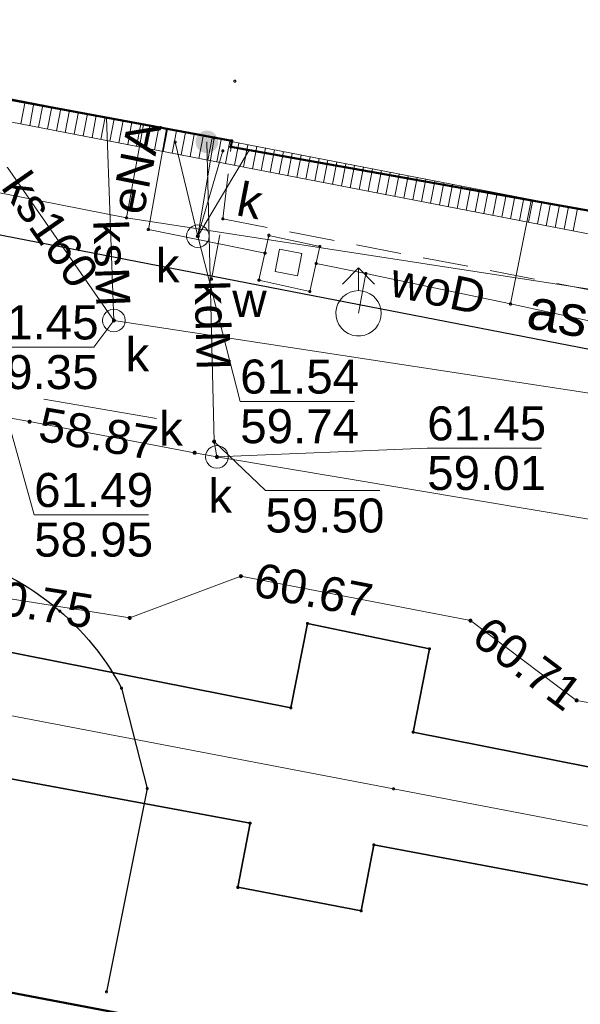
# Model space of a CAD drawing. Header units: millimetres. Extents: x 6421400 to 6424255, y 5791334 to 5793836.
# Tile 56 of 101: x 6422821 to 6422834, y 5792832 to 5792854. Entities that reach past the tile are written whole.
import ezdxf
from ezdxf.enums import TextEntityAlignment as Align

# ---------------------------------------------------------------- set-up
doc = ezdxf.new("R2010")
doc.units = ezdxf.units.MM
doc.linetypes.add('PRZER2-1', pattern=[1.5, 1, -0.5])
doc.layers.get('0').update_dxf_attribs({"color": 252})
for name, color, linetype, lineweight in [('GESBZO', 7, 'Continuous', 35), ('GSLKOC', 252, 'Continuous', 18), ('GSLKRW', 252, 'Continuous', 25), ('GSPPRB', 252, 'Continuous', 18), ('GTGTXT_O', 252, 'Continuous', 18), ('GULCNP', 252, 'Continuous', 18), ('GULCOR', 252, 'Continuous', 25), ('GULENN', 252, 'Continuous', 18), ('GULENN_O', 252, 'Continuous', 18), ('GULGNP', 252, 'Continuous', 18), ('GULKDK', 252, 'Continuous', 18), ('GULKDK_O', 252, 'Continuous', 18), ('GULKDP', 252, 'Continuous', 18), ('GULKDP_O', 252, 'Continuous', 18), ('GULKSP', 252, 'Continuous', 18), ('GULKSP_O', 252, 'Continuous', 18), ('GULWOP', 252, 'Continuous', 18), ('GULWOP_O', 252, 'Continuous', 18), ('GUPKSD', 252, 'Continuous', 18), ('GUPKSD_O', 252, 'Continuous', 18), ('GUPKWZ', 252, 'Continuous', 13), ('GUPKWZ_O', 252, 'Continuous', 13), ('GUPWDT', 252, 'Continuous', 18), ('GUPWWZ', 252, 'Continuous', 13), ('GUPWWZ_O', 252, 'Continuous', 13), ('GUSIKP', 252, 'Continuous', 18)]:
    doc.layers.add(name, color=color, linetype=linetype, lineweight=lineweight)
for name, color, linetype in [('GUPGSH', 252, 'Continuous'), ('GUPGSH_O', 252, 'Continuous'), ('GUPKSH', 252, 'Continuous'), ('GUPKSH_O', 252, 'Continuous'), ('GUPKUI', 252, 'Continuous'), ('xref', 252, 'Continuous')]:
    doc.layers.add(name, color=color, linetype=linetype)
doc.styles.add('Arial', font='arial.ttf')

# ---------------------------------------------------------------- blocks, each defined once
blk = doc.blocks.new('GULKDK2')
at = {"color": 0}
blk.add_lwpolyline([(0, 0.25), (0, -0.25)], dxfattribs=at)
blk = doc.blocks.new('GUPKSH1')
blk.add_hatch(color=0).paths.add_polyline_path([(0, 0.045), (-0.011647, 0.043467), (-0.0225, 0.038971), (-0.03182, 0.03182), (-0.038971, 0.0225), (-0.043467, 0.011647), (-0.045, 0), (-0.043467, -0.011647), (-0.038971, -0.0225), (-0.03182, -0.03182), (-0.0225, -0.038971), (-0.011647, -0.043467), (0, -0.045), (0.011647, -0.043467), (0.0225, -0.038971), (0.03182, -0.03182), (0.038971, -0.0225), (0.043467, -0.011647), (0.045, 0), (0.043467, 0.011647), (0.038971, 0.0225), (0.03182, 0.03182), (0.0225, 0.038971), (0.011647, 0.043467)])
blk = doc.blocks.new('GUPGSH1')
blk.add_hatch(color=0).paths.add_polyline_path([(0, 0.045), (-0.011647, 0.043467), (-0.0225, 0.038971), (-0.03182, 0.03182), (-0.038971, 0.0225), (-0.043467, 0.011647), (-0.045, 0), (-0.043467, -0.011647), (-0.038971, -0.0225), (-0.03182, -0.03182), (-0.0225, -0.038971), (-0.011647, -0.043467), (0, -0.045), (0.011647, -0.043467), (0.0225, -0.038971), (0.03182, -0.03182), (0.038971, -0.0225), (0.043467, -0.011647), (0.045, 0), (0.043467, 0.011647), (0.038971, 0.0225), (0.03182, 0.03182), (0.0225, 0.038971), (0.011647, 0.043467)])
blk = doc.blocks.new('GUPWDT1')
at = {"color": 0}
blk.add_lwpolyline([(0.5, 0), (0.492404, -0.086824), (0.469846, -0.17101), (0.433013, -0.25), (0.383022, -0.321394), (0.321394, -0.383022), (0.25, -0.433013), (0.17101, -0.469846), (0.086824, -0.492404), (0, -0.5), (-0.086824, -0.492404), (-0.17101, -0.469846), (-0.25, -0.433013), (-0.32743, -0.377875), (-0.393027, -0.309079), (-0.444418, -0.229113), (-0.479746, -0.140866), (-0.497736, -0.047528), (-0.497736, 0.047528), (-0.479746, 0.140866), (-0.444418, 0.229113), (-0.393027, 0.309079), (-0.32743, 0.377875), (-0.25, 0.433013), (-0.163534, 0.4725), (-0.071157, 0.494911), (0.023791, 0.499434), (0.117879, 0.485906), (0.207708, 0.454816), (0.290028, 0.407288), (0.361867, 0.34504), (0.420627, 0.27032), (0.464184, 0.185831), (0.490964, 0.094626)], close=True, dxfattribs=at)
for points in [[(0.646447, 0.353553), (1, 0), (0.646447, -0.353553)], [(0.5, 0), (1, 0)]]:
    blk.add_lwpolyline(points, dxfattribs=at)
blk = doc.blocks.new('GUPKSD1_1')
at = {"color": 0}
blk.add_lwpolyline([(0.25, 0), (0.241481, -0.064705), (0.216506, -0.125), (0.176777, -0.176777), (0.125, -0.216506), (0.064705, -0.241481), (0, -0.25), (-0.064705, -0.241481), (-0.125, -0.216506), (-0.176777, -0.176777), (-0.216506, -0.125), (-0.241481, -0.064705), (-0.25, 0), (-0.241481, 0.064705), (-0.216506, 0.125), (-0.176777, 0.176777), (-0.125, 0.216506), (-0.064705, 0.241481), (0, 0.25), (0.064705, 0.241481), (0.125, 0.216506), (0.176777, 0.176777), (0.216506, 0.125), (0.241481, 0.064705)], close=True, dxfattribs=at)
blk = doc.blocks.new('GUPKUI1')
blk.add_hatch(color=0).paths.add_polyline_path([(0, 0.25), (-0.064705, 0.241481), (-0.125, 0.216506), (-0.176777, 0.176777), (-0.216506, 0.125), (-0.241481, 0.064705), (-0.25, 0), (-0.241481, -0.064705), (-0.216506, -0.125), (-0.176777, -0.176777), (-0.125, -0.216506), (-0.064705, -0.241481), (0, -0.25), (0.064705, -0.241481), (0.125, -0.216506), (0.176777, -0.176777), (0.216506, -0.125), (0.241481, -0.064705), (0.25, 0), (0.241481, 0.064705), (0.216506, 0.125), (0.176777, 0.176777), (0.125, 0.216506), (0.064705, 0.241481)])
blk = doc.blocks.new('GUPWWZ1_2')
at = {"color": 0}
blk.add_lwpolyline([(-0.25, 0.25), (-0.25, -0.25), (0.25, -0.25), (0.25, 0.25)], close=True, dxfattribs=at)
blk = doc.blocks.new('GUPKWZ1_1')
at = {"color": 0}
blk.add_lwpolyline([(0.25, 0), (0.241481, -0.064705), (0.216506, -0.125), (0.176777, -0.176777), (0.125, -0.216506), (0.064705, -0.241481), (0, -0.25), (-0.064705, -0.241481), (-0.125, -0.216506), (-0.176777, -0.176777), (-0.216506, -0.125), (-0.241481, -0.064705), (-0.25, 0), (-0.241481, 0.064705), (-0.216506, 0.125), (-0.176777, 0.176777), (-0.125, 0.216506), (-0.064705, 0.241481), (0, 0.25), (0.064705, 0.241481), (0.125, 0.216506), (0.176777, 0.176777), (0.216506, 0.125), (0.241481, 0.064705)], close=True, dxfattribs=at)
blk = doc.blocks.new('GSPPRB0')
at = {"color": 0, "lineweight": 18}
blk.add_lwpolyline([(-0.007955, 0.0225), (0.007955, 0.0225), (0.0225, 0.007955), (0.0225, -0.007955), (0.007955, -0.0225), (-0.007955, -0.0225), (-0.0225, -0.007955), (-0.0225, 0.007955)], close=True, dxfattribs=at)
blk = doc.blocks.new('G$CC51CC4AD')
at = {"layer": 'GESBZO', "linetype": 'Continuous', "lineweight": 50, "elevation": 10.26}
for points in [[(6422813.864, 5792853.121), (6422826.04, 5792850.86), (6422826.02, 5792850.73), (6422835.7, 5792849), (6422835.73, 5792849.16), (6422839.18, 5792848.52), (6422840.67, 5792856.47), (6422807.14, 5792862.53), (6422805.832, 5792855.46), (6422803.9, 5792855.82), (6422803.19, 5792851.99), (6422813.35, 5792850.2)], [(6422840.889, 5792828.476), (6422840.595, 5792828.531), (6422840.567, 5792828.383), (6422819.919, 5792832.312), (6422820.137, 5792833.492), (6422816.991, 5792834.075), (6422816.923, 5792833.711), (6422799.235, 5792836.989), (6422799.262, 5792837.137), (6422798.967, 5792837.191), (6422795.957, 5792820.889), (6422796.203, 5792820.844), (6422796.23, 5792820.99), (6422831.358, 5792814.355), (6422831.42, 5792814.34), (6422837.18, 5792813.25), (6422838.07, 5792813.07)]]:
    blk.add_lwpolyline(points, close=True, dxfattribs=at)
at = {"layer": 'GSLKOC', "linetype": 'PRZER2-1', "lineweight": 18, "elevation": 10.18}
for points in [[(6422825.84, 5792849.14), (6422826.039, 5792850.851)], [(6422825.59, 5792847.81), (6422825.84, 5792849.14), (6422843.57, 5792845.71)]]:
    blk.add_lwpolyline(points, dxfattribs=at)
at = {"layer": 'GSLKRW', "linetype": 'Continuous', "lineweight": 25, "elevation": 10.18}
for points in [[(6422817.3, 5792860.72), (6422818.38, 5792868.74), (6422818.78, 5792871.72, 0.212893), (6422818.27, 5792874.97, 0.135669), (6422810.52, 5792876.96, 0.097614), (6422807.7, 5792876.64, 0.093983), (6422805.66, 5792875.62, 0.235117), (6422803.71, 5792872.31), (6422802.57, 5792864.42), (6422800.61, 5792853.99, 0.152127), (6422800.64, 5792852.48, 0.248916), (6422802.91, 5792850.47), (6422813.84, 5792848.58, 0.327079), (6422817.36, 5792849.48), (6422841.5, 5792844.8, 0.167419), (6422842.78, 5792844.98, 0.258814), (6422843.86, 5792846.59), (6422844.77, 5792851.65), (6422883.62, 5792845.02), (6422882.62, 5792839.85)], [(6422797.34, 5792845.96), (6422809.71, 5792843.61), (6422819.65, 5792841.8, -0.218027), (6422823.61, 5792838.79), (6422824.17, 5792836.58), (6422823.28, 5792832.09)]]:
    blk.add_lwpolyline(points, format="xyb", dxfattribs=at)
at = {"layer": 'GULCNP', "linetype": 'Continuous', "lineweight": 18, "elevation": 10.18}
blk.add_lwpolyline([(6422853.872, 5792831.915), (6422829.6, 5792836.573), (6422815.351, 5792839.297)], dxfattribs=at)
at = {"layer": 'GULCOR', "linetype": 'Continuous', "lineweight": 35, "elevation": 10.18}
blk.add_lwpolyline([(6422815.568, 5792840.688), (6422827.337, 5792838.355), (6422827.706, 5792840.219), (6422830.398, 5792839.655), (6422830.035, 5792837.821), (6422854.069, 5792833.058), (6422853.676, 5792830.772), (6422851.37, 5792831.168), (6422829.169, 5792835.334), (6422828.892, 5792833.88), (6422826.171, 5792834.398), (6422826.44, 5792835.813), (6422815.135, 5792837.906)], close=True, dxfattribs=at)
at = {"layer": 'GULENN', "linetype": 'Continuous', "lineweight": 18, "elevation": 10.18}
for points in [[(6422824.096, 5792851.221), (6422823.716, 5792849.163)], [(6422819.347, 5792850.021), (6422823.716, 5792849.163), (6422839.983, 5792846.656), (6422841.368, 5792846.449), (6422842.641, 5792847.281)]]:
    blk.add_lwpolyline(points, dxfattribs=at)
at = {"layer": 'GULGNP', "linetype": 'Continuous', "lineweight": 18, "elevation": 10.18}
blk.add_lwpolyline([(6422811.651, 5792842.464), (6422812.01, 5792842.22), (6422812.31, 5792842.17), (6422816.26, 5792841.54), (6422823.79, 5792840.34), (6422826.24, 5792841.26), (6422831.3, 5792840.28), (6422833.64, 5792838.52), (6422847.7, 5792836.08), (6422849.2, 5792835.75), (6422852.13, 5792835.2), (6422869.89, 5792832.16), (6422871.6, 5792832), (6422871.53, 5792831.6), (6422870.55, 5792826.09), (6422870.41, 5792825.31), (6422870.82, 5792825.16)], dxfattribs=at)
at = {"layer": 'GULKDK', "linetype": 'Continuous', "lineweight": 18, "elevation": 10.23}
for points in [[(6422838.358, 5792848.455), (6422814.228, 5792853.135)], [(6422838.262, 5792847.965), (6422814.132, 5792852.645)]]:
    blk.add_lwpolyline(points, dxfattribs=at)
at = {"layer": 'GULKDP', "linetype": 'Continuous', "lineweight": 18, "elevation": 10.18}
for points in [[(6422824.79, 5792850.83), (6422825.29, 5792848.76)], [(6422825.65, 5792850.93), (6422825.29, 5792848.76)], [(6422825.49, 5792850.84), (6422825.65, 5792844.23), (6422825.71, 5792843.89)], [(6422826.419, 5792850.659), (6422825.29, 5792848.76)], [(6422825.84, 5792850.64), (6422825.29, 5792848.76)], [(6422821.09, 5792844.76), (6422821.58, 5792844.67), (6422825.22, 5792843.98), (6422825.71, 5792843.89)], [(6422825.71, 5792843.89), (6422849.7, 5792839.87)]]:
    blk.add_lwpolyline(points, dxfattribs=at)
at = {"layer": 'GULKSP', "linetype": 'Continuous', "lineweight": 18, "elevation": 10.18}
for points in [[(6422813.602, 5792851.63), (6422820.9, 5792850.54), (6422823.44, 5792846.9)], [(6422823.275, 5792851.373), (6422823.44, 5792846.9)], [(6422823.44, 5792846.9), (6422849.016, 5792842.988)]]:
    blk.add_lwpolyline(points, dxfattribs=at)
at = {"layer": 'GULWOP', "linetype": 'Continuous', "lineweight": 18, "elevation": 10.18}
for points in [[(6422824.597, 5792851.128), (6422824.199, 5792848.907), (6422826.771, 5792848.387)], [(6422832.641, 5792849.547), (6422832.183, 5792847.264)], [(6422827.899, 5792848.16), (6422828.996, 5792847.939)], [(6422828.834, 5792847.058), (6422828.996, 5792847.939)], [(6422828.996, 5792847.939), (6422832.183, 5792847.264)], [(6422832.183, 5792847.264), (6422843.814, 5792844.745), (6422853.023, 5792842.793)]]:
    blk.add_lwpolyline(points, dxfattribs=at)
at = {"layer": 'GUPKSH_O', "linetype": 'Continuous', "lineweight": 13, "elevation": 10.8, "flags": 128}
for points in [[(6422825.29, 5792848.76), (6422826.224, 5792845.115), (6422828.744, 5792845.115)], [(6422823.44, 5792846.9), (6422823.001, 5792846.31), (6422820.481, 5792846.31)], [(6422821.898, 5792845.165), (6422824.382, 5792844.74)], [(6422821.09, 5792844.76), (6422821.683, 5792842.614), (6422824.203, 5792842.614)], [(6422825.649, 5792844.23), (6422826.78, 5792843.147), (6422829.3, 5792843.147)], [(6422825.71, 5792843.89), (6422830.346, 5792844.084), (6422832.866, 5792844.084)]]:
    blk.add_lwpolyline(points, dxfattribs=at)
at = {"layer": 'GUSIKP', "linetype": 'Continuous', "lineweight": 18, "elevation": 10.22}
blk.add_lwpolyline([(6422826.858, 5792848.778), (6422827.981, 5792848.529), (6422827.761, 5792847.537), (6422826.638, 5792847.787)], close=True, dxfattribs=at)
at = {"layer": 'GSPPRB', "linetype": 'Continuous', "lineweight": 18, "rotation": 90}
for p in [(6422826.108, 5792852.178, 10.28), (6422825.65, 5792850.93, 10.28), (6422824.79, 5792850.83, 10.28), (6422826.02, 5792850.73, 10.28), (6422826.039, 5792850.851, 10.28), (6422826.04, 5792850.86, 10.28), (6422825.84, 5792850.64, 10.28), (6422823.716, 5792849.163, 10.28), (6422825.84, 5792849.14, 10.28), (6422824.199, 5792848.907, 10.28), (6422826.858, 5792848.778, 10.28), (6422826.771, 5792848.387, 10.28), (6422827.981, 5792848.529, 10.28), (6422827.899, 5792848.16, 10.28), (6422828.996, 5792847.939, 10.28), (6422825.59, 5792847.81, 10.28), (6422826.638, 5792847.787, 10.28), (6422827.761, 5792847.537, 10.28), (6422832.183, 5792847.264, 10.28), (6422821.58, 5792844.67, 10.28), (6422825.65, 5792844.23, 10.28), (6422825.22, 5792843.98, 10.28), (6422826.24, 5792841.26, 10.28), (6422822.25, 5792840.49, 10.28), (6422823.79, 5792840.34, 10.28), (6422827.706, 5792840.219, 10.28), (6422831.3, 5792840.28, 10.28), (6422830.398, 5792839.655, 10.28), (6422823.61, 5792838.79, 10.28), (6422827.337, 5792838.355, 10.28), (6422833.64, 5792838.52, 10.28), (6422830.035, 5792837.821, 10.28), (6422824.17, 5792836.58, 10.28), (6422829.6, 5792836.573, 10.28), (6422826.44, 5792835.813, 10.28), (6422829.169, 5792835.334, 10.28), (6422826.171, 5792834.398, 10.28), (6422828.892, 5792833.88, 10.28), (6422823.28, 5792832.09, 10.28)]:
    blk.add_blockref('GSPPRB0', p, dxfattribs=at)
at = {"layer": 'GULKDK', "linetype": 'Continuous', "lineweight": 18, "rotation": 169.0237900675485}
for p in [(6422821.435, 5792851.483, 10.23), (6422821.435, 5792851.483, 10.23), (6422821.631, 5792851.445, 10.23), (6422821.631, 5792851.445, 10.23), (6422821.827, 5792851.407, 10.23), (6422821.827, 5792851.407, 10.23), (6422822.024, 5792851.369, 10.23), (6422822.024, 5792851.369, 10.23), (6422822.22, 5792851.331, 10.23), (6422822.22, 5792851.331, 10.23), (6422822.416, 5792851.293, 10.23), (6422822.416, 5792851.293, 10.23), (6422822.613, 5792851.254, 10.23), (6422822.613, 5792851.254, 10.23), (6422822.809, 5792851.216, 10.23), (6422822.809, 5792851.216, 10.23), (6422823.005, 5792851.178, 10.23), (6422823.005, 5792851.178, 10.23), (6422823.202, 5792851.14, 10.23), (6422823.202, 5792851.14, 10.23), (6422823.398, 5792851.102, 10.23), (6422823.398, 5792851.102, 10.23), (6422823.594, 5792851.064, 10.23), (6422823.594, 5792851.064, 10.23), (6422823.791, 5792851.026, 10.23), (6422823.791, 5792851.026, 10.23), (6422823.987, 5792850.988, 10.23), (6422823.987, 5792850.988, 10.23), (6422824.183, 5792850.95, 10.23), (6422824.183, 5792850.95, 10.23), (6422824.38, 5792850.912, 10.23), (6422824.38, 5792850.912, 10.23), (6422824.576, 5792850.874, 10.23), (6422824.576, 5792850.874, 10.23), (6422824.772, 5792850.836, 10.23), (6422824.772, 5792850.836, 10.23), (6422824.969, 5792850.798, 10.23), (6422824.969, 5792850.798, 10.23), (6422825.165, 5792850.759, 10.23), (6422825.165, 5792850.759, 10.23), (6422825.361, 5792850.721, 10.23), (6422825.361, 5792850.721, 10.23), (6422825.558, 5792850.683, 10.23), (6422825.558, 5792850.683, 10.23), (6422825.754, 5792850.645, 10.23), (6422825.754, 5792850.645, 10.23), (6422825.95, 5792850.607, 10.23), (6422825.95, 5792850.607, 10.23), (6422826.147, 5792850.569, 10.23), (6422826.147, 5792850.569, 10.23), (6422826.343, 5792850.531, 10.23), (6422826.343, 5792850.531, 10.23), (6422826.54, 5792850.493, 10.23), (6422826.54, 5792850.493, 10.23), (6422826.736, 5792850.455, 10.23), (6422826.736, 5792850.455, 10.23), (6422826.932, 5792850.417, 10.23), (6422826.932, 5792850.417, 10.23), (6422827.129, 5792850.379, 10.23), (6422827.129, 5792850.379, 10.23), (6422827.325, 5792850.341, 10.23), (6422827.325, 5792850.341, 10.23), (6422827.521, 5792850.302, 10.23), (6422827.521, 5792850.302, 10.23), (6422827.718, 5792850.264, 10.23), (6422827.718, 5792850.264, 10.23), (6422827.914, 5792850.226, 10.23), (6422827.914, 5792850.226, 10.23), (6422828.11, 5792850.188, 10.23), (6422828.11, 5792850.188, 10.23), (6422828.307, 5792850.15, 10.23), (6422828.307, 5792850.15, 10.23), (6422828.503, 5792850.112, 10.23), (6422828.503, 5792850.112, 10.23), (6422828.699, 5792850.074, 10.23), (6422828.699, 5792850.074, 10.23), (6422828.896, 5792850.036, 10.23), (6422828.896, 5792850.036, 10.23), (6422829.092, 5792849.998, 10.23), (6422829.092, 5792849.998, 10.23), (6422829.288, 5792849.96, 10.23), (6422829.288, 5792849.96, 10.23), (6422829.485, 5792849.922, 10.23), (6422829.485, 5792849.922, 10.23), (6422829.681, 5792849.884, 10.23), (6422829.681, 5792849.884, 10.23), (6422829.877, 5792849.846, 10.23), (6422829.877, 5792849.846, 10.23), (6422830.074, 5792849.807, 10.23), (6422830.074, 5792849.807, 10.23), (6422830.27, 5792849.769, 10.23), (6422830.27, 5792849.769, 10.23), (6422830.466, 5792849.731, 10.23), (6422830.466, 5792849.731, 10.23), (6422830.663, 5792849.693, 10.23), (6422830.663, 5792849.693, 10.23), (6422830.859, 5792849.655, 10.23), (6422830.859, 5792849.655, 10.23), (6422831.055, 5792849.617, 10.23), (6422831.055, 5792849.617, 10.23), (6422831.252, 5792849.579, 10.23), (6422831.252, 5792849.579, 10.23), (6422831.448, 5792849.541, 10.23), (6422831.448, 5792849.541, 10.23), (6422831.644, 5792849.503, 10.23), (6422831.644, 5792849.503, 10.23), (6422831.841, 5792849.465, 10.23), (6422831.841, 5792849.465, 10.23), (6422832.037, 5792849.427, 10.23), (6422832.037, 5792849.427, 10.23), (6422832.233, 5792849.389, 10.23), (6422832.233, 5792849.389, 10.23), (6422832.43, 5792849.35, 10.23), (6422832.43, 5792849.35, 10.23), (6422832.626, 5792849.312, 10.23), (6422832.626, 5792849.312, 10.23), (6422832.822, 5792849.274, 10.23), (6422832.822, 5792849.274, 10.23), (6422833.019, 5792849.236, 10.23), (6422833.019, 5792849.236, 10.23), (6422833.215, 5792849.198, 10.23), (6422833.215, 5792849.198, 10.23), (6422833.411, 5792849.16, 10.23), (6422833.411, 5792849.16, 10.23), (6422833.608, 5792849.122, 10.23), (6422833.608, 5792849.122, 10.23)]:
    blk.add_blockref('GULKDK2', p, dxfattribs=at)
at = {"layer": 'GUPGSH', "linetype": 'Continuous', "lineweight": 5, "rotation": 90}
for p in [(6422826.24, 5792841.26, 10.24), (6422823.79, 5792840.34, 10.24), (6422831.3, 5792840.28, 10.24), (6422833.64, 5792838.52, 10.24)]:
    blk.add_blockref('GUPGSH1', p, dxfattribs=at)
at = {"layer": 'GUPKSD', "linetype": 'Continuous', "lineweight": 18, "rotation": 90}
for p in [(6422825.29, 5792848.76, 10.24), (6422823.44, 5792846.9, 10.24), (6422825.71, 5792843.89, 10.24)]:
    blk.add_blockref('GUPKSD1_1', p, dxfattribs=at)
at = {"layer": 'GUPKSH', "linetype": 'Continuous', "lineweight": 5, "rotation": 90}
for p in [(6422825.29, 5792848.76, 10.24), (6422823.44, 5792846.9, 10.24), (6422821.581, 5792844.667, 10.24), (6422825.649, 5792844.23, 10.24), (6422825.219, 5792843.983, 10.24), (6422825.71, 5792843.89, 10.24)]:
    blk.add_blockref('GUPKSH1', p, dxfattribs=at)
at = {"layer": 'GUPKUI', "linetype": 'Continuous', "lineweight": 5, "rotation": 90}
blk.add_blockref('GUPKUI1', (6422825.49, 5792850.84, 10.24), dxfattribs=at)
at = {"layer": 'GUPKWZ', "linetype": 'Continuous', "lineweight": 13, "rotation": 90}
for p in [(6422823.44, 5792846.9, 10.25), (6422825.71, 5792843.89, 10.25)]:
    blk.add_blockref('GUPKWZ1_1', p, dxfattribs=at)
at = {"layer": 'GUPWDT', "linetype": 'Continuous', "lineweight": 18, "rotation": 90}
blk.add_blockref('GUPWDT1', (6422828.834, 5792847.058, 10.24), dxfattribs=at)
at = {"layer": 'GUPWWZ', "linetype": 'Continuous', "lineweight": 13, "rotation": 169.0259890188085}
blk.add_blockref('GUPWWZ1_2', (6422827.287, 5792848.178, 10.25), dxfattribs=at)
at = {"layer": 'GTGTXT_O', "linetype": 'Continuous', "lineweight": 0, "style": 'Arial'}
blk.add_text('asf.', height=0.9, rotation=350.338, dxfattribs=at).set_placement((6422832.501, 5792846.739, 10.8))
at = {"layer": 'GULENN_O', "linetype": 'Continuous', "lineweight": 0, "style": 'Arial'}
blk.add_text('eNA', height=0.75, rotation=78.4822, dxfattribs=at).set_placement((6422824.289, 5792850.197, 10.8), align=Align.CENTER)
at = {"layer": 'GULKDK_O', "linetype": 'Continuous', "lineweight": 0, "style": 'Arial'}
blk.add_text('k', height=0.75, rotation=349.0238, dxfattribs=at).set_placement((6422826.366, 5792849.177, 10.8), align=Align.CENTER)
at = {"layer": 'GULKDP_O', "linetype": 'Continuous', "lineweight": 0, "style": 'Arial'}
blk.add_text('kdM', height=0.75, rotation=271.5797, dxfattribs=at).set_placement((6422825.243, 5792846.782, 10.8), align=Align.CENTER)
at = {"layer": 'GULKSP_O', "linetype": 'Continuous', "lineweight": 0, "style": 'Arial'}
for s, rotation, p in [('ks160', 304.9074, (6422821.733, 5792848.691, 10.8)), ('ksM', 272.1181, (6422823.019, 5792848.147, 10.8))]:
    blk.add_text(s, height=0.75, rotation=rotation, dxfattribs=at).set_placement(p, align=Align.CENTER)
at = {"layer": 'GULWOP_O', "linetype": 'Continuous', "lineweight": 0, "style": 'Arial'}
blk.add_text('woD', height=0.75, rotation=348.0412, dxfattribs=at).set_placement((6422830.512, 5792847.234, 10.8), align=Align.CENTER)
at = {"layer": 'GUPGSH_O', "linetype": 'Continuous', "lineweight": 0, "style": 'Arial'}
for s, rotation, p in [('60.67', 349.0389, (6422826.478, 5792840.832, 10.8)), ('60.75', 350.9453, (6422820.327, 5792840.512, 10.8)), ('60.71', 323.0518, (6422831.282, 5792839.825, 10.8))]:
    blk.add_text(s, height=0.75, rotation=rotation, dxfattribs=at).set_placement(p)
at = {"layer": 'GUPKSD_O', "linetype": 'Continuous', "lineweight": 0, "style": 'Arial'}
for p in [(6422824.887, 5792847.742, 10.8), (6422824.219, 5792845.777, 10.8), (6422826.045, 5792842.659, 10.8)]:
    blk.add_text('k', height=0.75, rotation=360, dxfattribs=at).set_placement(p, align=Align.RIGHT)
at = {"layer": 'GUPKSH_O', "linetype": 'Continuous', "lineweight": 0, "style": 'Arial'}
for s, rotation, p in [('61.45', 360, (6422820.481, 5792846.482, 10.8)), ('59.35', 360, (6422820.481, 5792845.387, 10.8)), ('61.54', 360, (6422826.224, 5792845.288, 10.8)), ('58.87', 350.2868, (6422821.742, 5792844.256, 10.8)), ('59.74', 360, (6422826.224, 5792844.193, 10.8)), ('61.45', 360, (6422830.346, 5792844.256, 10.8)), ('59.01', 360, (6422830.346, 5792843.161, 10.8)), ('61.49', 360, (6422821.683, 5792842.787, 10.8)), ('59.50', 360, (6422826.78, 5792842.224, 10.8)), ('58.95', 360, (6422821.683, 5792841.692, 10.8))]:
    blk.add_text(s, height=0.75, rotation=rotation, dxfattribs=at).set_placement(p)
at = {"layer": 'GUPKWZ_O', "linetype": 'Continuous', "lineweight": 0, "style": 'Arial'}
blk.add_text('k', height=0.75, rotation=360, dxfattribs=at).set_placement((6422824.96, 5792844.14, 10.8), align=Align.RIGHT)
at = {"layer": 'GUPWWZ_O', "linetype": 'Continuous', "lineweight": 0, "style": 'Arial'}
blk.add_text('w', height=0.75, rotation=360, dxfattribs=at).set_placement((6422826.807, 5792846.979, 10.8), align=Align.RIGHT)

msp = doc.modelspace()

# ---------------------------------------------------------------- block references
at = {"layer": 'xref'}
msp.add_blockref('G$CC51CC4AD', (0, 0), dxfattribs=at)

doc.saveas('drawing.dxf')
